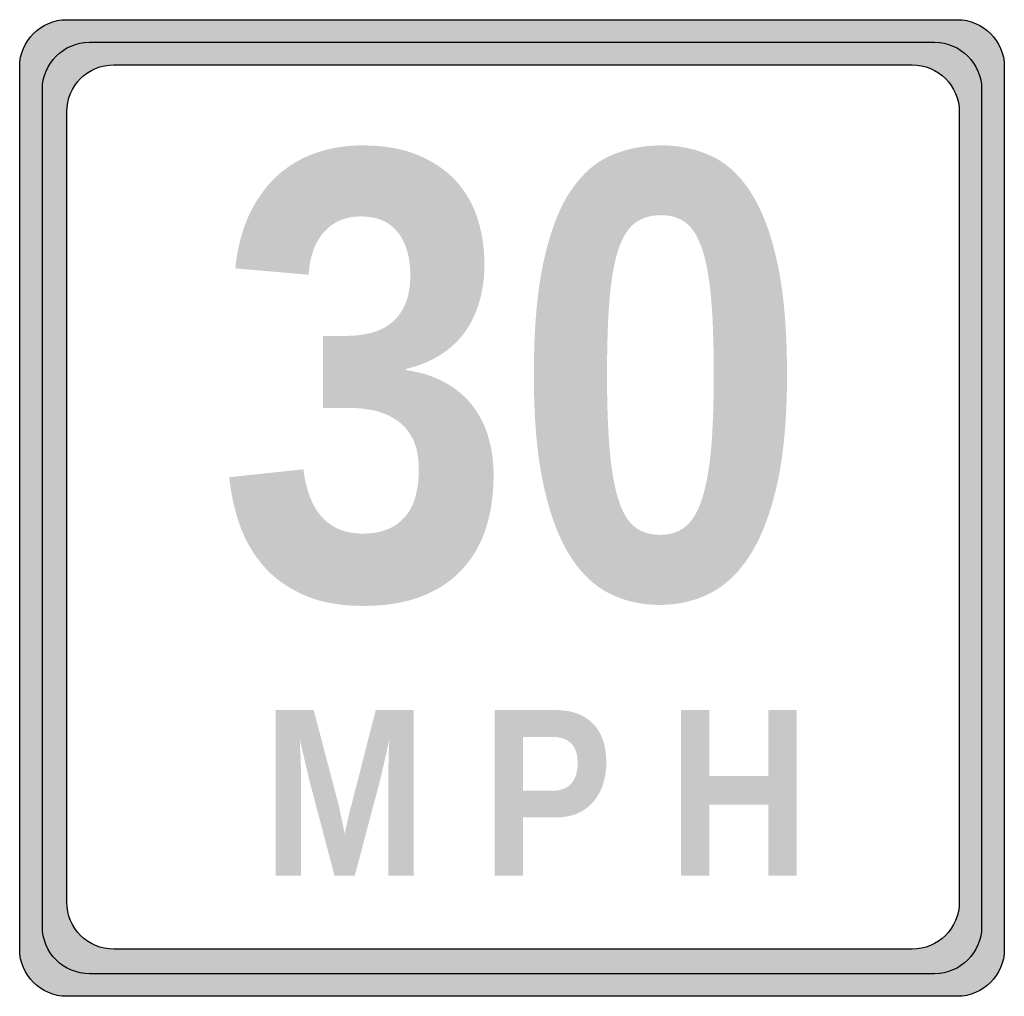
# Model space of a CAD drawing. Header units: inches. Extents: x -0.5 to 0.5, y -0.5 to 0.5.
import ezdxf

# ---------------------------------------------------------------- set-up
doc = ezdxf.new("R2010")
doc.units = ezdxf.units.IN
doc.header["$MEASUREMENT"] = 0

msp = doc.modelspace()

# ---------------------------------------------------------------- hatches: boundary and pattern name
h = msp.add_hatch(color=7)
edge = h.paths.add_edge_path()
edge.add_spline(control_points=[(-0.5, 0.448), (-0.5, 0.4745), (-0.4786, 0.4959), (-0.4522, 0.4959)], knot_values=[0, 0, 0, 0, 1, 1, 1, 1], degree=3, periodic=0)
edge.add_line((-0.4522, 0.4959), (0.4522, 0.4959))
edge.add_spline(control_points=[(0.4522, 0.4959), (0.4786, 0.4959), (0.5, 0.4745), (0.5, 0.448)], knot_values=[0, 0, 0, 0, 1, 1, 1, 1], degree=3, periodic=0)
edge.add_line((0.5, 0.448), (0.5, -0.448))
edge.add_spline(control_points=[(0.5, -0.448), (0.5, -0.4745), (0.4786, -0.4959), (0.4522, -0.4959)], knot_values=[0, 0, 0, 0, 1, 1, 1, 1], degree=3, periodic=0)
edge.add_line((0.4522, -0.4959), (-0.4522, -0.4959))
edge.add_spline(control_points=[(-0.4522, -0.4959), (-0.4786, -0.4959), (-0.5, -0.4745), (-0.5, -0.448)], knot_values=[0, 0, 0, 0, 1, 1, 1, 1], degree=3, periodic=0)
edge.add_line((-0.5, -0.448), (-0.5, 0.448))
edge = h.paths.add_edge_path(flags=0)
edge.add_spline(control_points=[(-0.4522, 0.4023), (-0.4522, 0.4287), (-0.4307, 0.4501), (-0.4043, 0.4501)], knot_values=[0, 0, 0, 0, 1, 1, 1, 1], degree=3, periodic=0)
edge.add_line((-0.4043, 0.4501), (0.4064, 0.4501))
edge.add_spline(control_points=[(0.4064, 0.4501), (0.4328, 0.4501), (0.4543, 0.4287), (0.4543, 0.4023)], knot_values=[0, 0, 0, 0, 1, 1, 1, 1], degree=3, periodic=0)
edge.add_line((0.4543, 0.4023), (0.4543, -0.4002))
edge.add_spline(control_points=[(0.4543, -0.4002), (0.4543, -0.4266), (0.4328, -0.448), (0.4064, -0.448)], knot_values=[0, 0, 0, 0, 1, 1, 1, 1], degree=3, periodic=0)
edge.add_line((0.4064, -0.448), (-0.4043, -0.448))
edge.add_spline(control_points=[(-0.4043, -0.448), (-0.4307, -0.448), (-0.4522, -0.4266), (-0.4522, -0.4002)], knot_values=[0, 0, 0, 0, 1, 1, 1, 1], degree=3, periodic=0)
edge.add_line((-0.4522, -0.4002), (-0.4522, 0.4023))
h = msp.add_hatch(color=7)
edge = h.paths.add_edge_path()
edge.add_line((0.4292, 0.4729), (-0.4292, 0.4729))
edge.add_spline(control_points=[(-0.4292, 0.4729), (-0.4556, 0.4729), (-0.477, 0.4515), (-0.477, 0.4251)], knot_values=[0, 0, 0, 0, 1, 1, 1, 1], degree=3, periodic=0)
edge.add_line((-0.477, 0.4251), (-0.477, -0.4251))
edge.add_spline(control_points=[(-0.477, -0.4251), (-0.477, -0.4378), (-0.472, -0.4499), (-0.463, -0.4589), (-0.4541, -0.4679), (-0.4419, -0.4729), (-0.4292, -0.4729)], knot_values=[0, 0, 0, 0, 1, 1, 1, 2, 2, 2, 2], degree=3, periodic=0)
edge.add_line((-0.4292, -0.4729), (0.4292, -0.4729))
edge.add_spline(control_points=[(0.4292, -0.4729), (0.4556, -0.4729), (0.477, -0.4515), (0.477, -0.4251)], knot_values=[0, 0, 0, 0, 1, 1, 1, 1], degree=3, periodic=0)
edge.add_line((0.477, -0.4251), (0.477, 0.4251))
edge.add_spline(control_points=[(0.477, 0.4251), (0.477, 0.4515), (0.4556, 0.4729), (0.4292, 0.4729)], knot_values=[0, 0, 0, 0, 1, 1, 1, 1], degree=3, periodic=0)
edge = h.paths.add_edge_path(flags=0)
edge.add_spline(control_points=[(0.4064, 0.4501), (0.4328, 0.4501), (0.4543, 0.4287), (0.4543, 0.4023)], knot_values=[0, 0, 0, 0, 1, 1, 1, 1], degree=3, periodic=0)
edge.add_line((0.4543, 0.4023), (0.4543, -0.4002))
edge.add_spline(control_points=[(0.4543, -0.4002), (0.4543, -0.4266), (0.4328, -0.448), (0.4064, -0.448)], knot_values=[0, 0, 0, 0, 1, 1, 1, 1], degree=3, periodic=0)
edge.add_line((0.4064, -0.448), (-0.4043, -0.448))
edge.add_spline(control_points=[(-0.4043, -0.448), (-0.4307, -0.448), (-0.4522, -0.4266), (-0.4522, -0.4002)], knot_values=[0, 0, 0, 0, 1, 1, 1, 1], degree=3, periodic=0)
edge.add_line((-0.4522, -0.4002), (-0.4522, 0.4023))
edge.add_spline(control_points=[(-0.4522, 0.4023), (-0.4522, 0.4287), (-0.4307, 0.4501), (-0.4043, 0.4501)], knot_values=[0, 0, 0, 0, 1, 1, 1, 1], degree=3, periodic=0)
edge.add_line((-0.4043, 0.4501), (0.4064, 0.4501))
h = msp.add_hatch(color=7)
edge = h.paths.add_edge_path()
edge.add_spline(control_points=[(-0.0187, 0.0338), (-0.0187, 0.0132), (-0.0214, -0.0053), (-0.0269, -0.0217), (-0.0324, -0.0381), (-0.0407, -0.0521), (-0.0519, -0.0637), (-0.063, -0.0753), (-0.0768, -0.0841), (-0.0932, -0.0902), (-0.1096, -0.0963), (-0.1288, -0.0994), (-0.1506, -0.0994), (-0.1749, -0.0994), (-0.1953, -0.0956), (-0.2119, -0.0881), (-0.2286, -0.0806), (-0.2422, -0.0707), (-0.2528, -0.0584), (-0.2634, -0.046), (-0.2714, -0.032), (-0.2768, -0.0164), (-0.2822, -0.0007), (-0.2856, 0.0152), (-0.2871, 0.0313)], knot_values=[0, 0, 0, 0, 1, 1, 1, 2, 2, 2, 3, 3, 3, 4, 4, 4, 5, 5, 5, 6, 6, 6, 7, 7, 7, 8, 8, 8, 8], degree=3, periodic=0)
edge.add_line((-0.2871, 0.0313), (-0.2118, 0.0393))
edge.add_spline(control_points=[(-0.2118, 0.0393), (-0.2107, 0.0296), (-0.2087, 0.0208), (-0.2058, 0.0128), (-0.2029, 0.0047), (-0.199, -0.0022), (-0.1941, -0.008), (-0.1892, -0.0138), (-0.1831, -0.0182), (-0.1761, -0.0214), (-0.169, -0.0245), (-0.1606, -0.026), (-0.151, -0.026), (-0.1332, -0.026), (-0.1193, -0.0207), (-0.1095, -0.0099), (-0.0996, 0.0008), (-0.0947, 0.0172), (-0.0947, 0.0393), (-0.0947, 0.0528), (-0.097, 0.0637), (-0.1016, 0.0718), (-0.1062, 0.08), (-0.1121, 0.0862), (-0.1193, 0.0906), (-0.1265, 0.095), (-0.1342, 0.098), (-0.1424, 0.0995), (-0.1507, 0.101), (-0.1585, 0.1017), (-0.1658, 0.1017)], knot_values=[0, 0, 0, 0, 1, 1, 1, 2, 2, 2, 3, 3, 3, 4, 4, 4, 5, 5, 5, 6, 6, 6, 7, 7, 7, 8, 8, 8, 9, 9, 9, 10, 10, 10, 10], degree=3, periodic=0)
edge.add_line((-0.1658, 0.1017), (-0.1918, 0.1017))
edge.add_line((-0.1918, 0.1017), (-0.1918, 0.1748))
edge.add_line((-0.1918, 0.1748), (-0.1674, 0.1748))
edge.add_spline(control_points=[(-0.1674, 0.1748), (-0.1601, 0.1748), (-0.1526, 0.1756), (-0.1449, 0.1774), (-0.1371, 0.1791), (-0.1302, 0.1822), (-0.1241, 0.1867), (-0.118, 0.1912), (-0.113, 0.1975), (-0.1091, 0.2055), (-0.1053, 0.2136), (-0.1033, 0.2238), (-0.1033, 0.2362), (-0.1033, 0.2549), (-0.1076, 0.2696), (-0.1161, 0.2802), (-0.1245, 0.2908), (-0.137, 0.2961), (-0.1535, 0.2961), (-0.1688, 0.2961), (-0.1811, 0.291), (-0.1905, 0.2807), (-0.2, 0.2704), (-0.2054, 0.2558), (-0.2066, 0.2369)], knot_values=[0, 0, 0, 0, 1, 1, 1, 2, 2, 2, 3, 3, 3, 4, 4, 4, 5, 5, 5, 6, 6, 6, 7, 7, 7, 8, 8, 8, 8], degree=3, periodic=0)
edge.add_line((-0.2066, 0.2369), (-0.281, 0.2433))
edge.add_spline(control_points=[(-0.281, 0.2433), (-0.2788, 0.2646), (-0.274, 0.283), (-0.2665, 0.2987), (-0.259, 0.3143), (-0.2495, 0.3273), (-0.2382, 0.3376), (-0.2268, 0.3479), (-0.2138, 0.3556), (-0.1991, 0.3606), (-0.1844, 0.3657), (-0.1688, 0.3682), (-0.1523, 0.3682), (-0.1304, 0.3682), (-0.1116, 0.365), (-0.0959, 0.3585), (-0.0803, 0.3521), (-0.0674, 0.3434), (-0.0573, 0.3325), (-0.0472, 0.3215), (-0.0398, 0.3088), (-0.0351, 0.2942), (-0.0304, 0.2796), (-0.028, 0.264), (-0.028, 0.2475), (-0.028, 0.2342), (-0.0296, 0.2218), (-0.0329, 0.2103), (-0.0361, 0.1989), (-0.0409, 0.1886), (-0.0473, 0.1794), (-0.0538, 0.1703), (-0.062, 0.1625), (-0.072, 0.156), (-0.0819, 0.1494), (-0.0938, 0.1445), (-0.1075, 0.1413)], knot_values=[0, 0, 0, 0, 1, 1, 1, 2, 2, 2, 3, 3, 3, 4, 4, 4, 5, 5, 5, 6, 6, 6, 7, 7, 7, 8, 8, 8, 9, 9, 9, 10, 10, 10, 11, 11, 11, 12, 12, 12, 12], degree=3, periodic=0)
edge.add_line((-0.1075, 0.1413), (-0.1075, 0.14))
edge.add_spline(control_points=[(-0.1075, 0.14), (-0.0923, 0.1379), (-0.079, 0.1336), (-0.0678, 0.1273), (-0.0565, 0.121), (-0.0472, 0.1131), (-0.0399, 0.1037), (-0.0327, 0.0942), (-0.0273, 0.0835), (-0.0239, 0.0716), (-0.0204, 0.0597), (-0.0187, 0.0471), (-0.0187, 0.0338)], knot_values=[0, 0, 0, 0, 1, 1, 1, 2, 2, 2, 3, 3, 3, 4, 4, 4, 4], degree=3, periodic=0)
h = msp.add_hatch(color=7)
edge = h.paths.add_edge_path()
edge.add_spline(control_points=[(0.2793, 0.1349), (0.2793, 0.0915), (0.276, 0.055), (0.2695, 0.0253), (0.2629, -0.0044), (0.2539, -0.0284), (0.2424, -0.0468), (0.231, -0.0651), (0.2173, -0.0783), (0.2016, -0.0864), (0.1858, -0.0944), (0.1686, -0.0984), (0.1499, -0.0984), (0.1313, -0.0984), (0.1141, -0.0945), (0.0984, -0.0865), (0.0828, -0.0786), (0.0693, -0.0654), (0.058, -0.0471), (0.0468, -0.0288), (0.038, -0.0047), (0.0317, 0.025), (0.0253, 0.0547), (0.0222, 0.0913), (0.0222, 0.1349), (0.0222, 0.1806), (0.0253, 0.2184), (0.0317, 0.2483), (0.038, 0.2782), (0.0468, 0.3021), (0.0582, 0.3199), (0.0696, 0.3377), (0.0833, 0.3502), (0.0992, 0.3574), (0.1152, 0.3646), (0.1329, 0.3682), (0.1522, 0.3682), (0.1702, 0.3682), (0.187, 0.3646), (0.2025, 0.3574), (0.2181, 0.3502), (0.2316, 0.3377), (0.2429, 0.3199), (0.2543, 0.3021), (0.2632, 0.2782), (0.2696, 0.2483), (0.2761, 0.2184), (0.2793, 0.1806), (0.2793, 0.1349)], knot_values=[0, 0, 0, 0, 1, 1, 1, 2, 2, 2, 3, 3, 3, 4, 4, 4, 5, 5, 5, 6, 6, 6, 7, 7, 7, 8, 8, 8, 9, 9, 9, 10, 10, 10, 11, 11, 11, 12, 12, 12, 13, 13, 13, 14, 14, 14, 15, 15, 15, 16, 16, 16, 16], degree=3, periodic=0)
edge = h.paths.add_edge_path(flags=0)
edge.add_spline(control_points=[(0.2049, 0.1349), (0.2049, 0.1668), (0.204, 0.1933), (0.2021, 0.2142), (0.2001, 0.2351), (0.197, 0.2517), (0.1927, 0.2641), (0.1884, 0.2764), (0.1829, 0.2851), (0.1761, 0.29), (0.1694, 0.2949), (0.1612, 0.2974), (0.1515, 0.2974), (0.1412, 0.2974), (0.1325, 0.2949), (0.1255, 0.2898), (0.1184, 0.2848), (0.1127, 0.276), (0.1084, 0.2636), (0.1041, 0.2512), (0.1011, 0.2345), (0.0992, 0.2136), (0.0974, 0.1926), (0.0965, 0.1664), (0.0965, 0.1349), (0.0965, 0.1038), (0.0975, 0.0778), (0.0994, 0.057), (0.1013, 0.0362), (0.1044, 0.0195), (0.1086, 0.007), (0.1128, -0.0056), (0.1183, -0.0144), (0.1251, -0.0196), (0.132, -0.0247), (0.1405, -0.0273), (0.1506, -0.0273), (0.1602, -0.0273), (0.1685, -0.0247), (0.1753, -0.0196), (0.1822, -0.0144), (0.1878, -0.0056), (0.1922, 0.007), (0.1966, 0.0195), (0.1999, 0.0362), (0.2019, 0.057), (0.2039, 0.0778), (0.2049, 0.1038), (0.2049, 0.1349)], knot_values=[0, 0, 0, 0, 1, 1, 1, 2, 2, 2, 3, 3, 3, 4, 4, 4, 5, 5, 5, 6, 6, 6, 7, 7, 7, 8, 8, 8, 9, 9, 9, 10, 10, 10, 11, 11, 11, 12, 12, 12, 13, 13, 13, 14, 14, 14, 15, 15, 15, 16, 16, 16, 16], degree=3, periodic=0)
h = msp.add_hatch(color=7)
edge = h.paths.add_edge_path()
edge.add_line((-0.1256, -0.3732), (-0.1256, -0.2714))
edge.add_spline(control_points=[(-0.1256, -0.2714), (-0.1256, -0.2673), (-0.1255, -0.2632), (-0.1254, -0.2589), (-0.1254, -0.2546), (-0.1252, -0.2507), (-0.1251, -0.2471)], knot_values=[0, 0, 0, 0, 1, 1, 1, 2, 2, 2, 2], degree=3, periodic=0)
edge.add_spline(control_points=[(-0.1251, -0.2471), (-0.1251, -0.2471), (-0.1249, -0.243), (-0.1246, -0.2348)], knot_values=[0, 0, 0, 0, 1, 1, 1, 1], degree=3, periodic=0)
edge.add_spline(control_points=[(-0.1246, -0.2348), (-0.1246, -0.2348), (-0.1259, -0.2408), (-0.1285, -0.2527)], knot_values=[0, 0, 0, 0, 1, 1, 1, 1], degree=3, periodic=0)
edge.add_spline(control_points=[(-0.1285, -0.2527), (-0.1285, -0.2527), (-0.1291, -0.2551), (-0.1302, -0.2601)], knot_values=[0, 0, 0, 0, 1, 1, 1, 1], degree=3, periodic=0)
edge.add_line((-0.1302, -0.2601), (-0.1319, -0.2675))
edge.add_line((-0.1319, -0.2675), (-0.1334, -0.2741))
edge.add_line((-0.1334, -0.2741), (-0.1348, -0.2795))
edge.add_line((-0.1348, -0.2795), (-0.1596, -0.3732))
edge.add_line((-0.1596, -0.3732), (-0.1803, -0.3732))
edge.add_line((-0.1803, -0.3732), (-0.205, -0.2795))
edge.add_spline(control_points=[(-0.205, -0.2795), (-0.2054, -0.278), (-0.2059, -0.2762), (-0.2064, -0.2741)], knot_values=[0, 0, 0, 0, 1, 1, 1, 1], degree=3, periodic=0)
edge.add_line((-0.2064, -0.2741), (-0.2079, -0.2675))
edge.add_line((-0.2079, -0.2675), (-0.2097, -0.2601))
edge.add_line((-0.2097, -0.2601), (-0.2114, -0.2527))
edge.add_spline(control_points=[(-0.2114, -0.2527), (-0.2114, -0.2527), (-0.2128, -0.2467), (-0.2155, -0.2348)], knot_values=[0, 0, 0, 0, 1, 1, 1, 1], degree=3, periodic=0)
edge.add_spline(control_points=[(-0.2155, -0.2348), (-0.2154, -0.2394), (-0.2152, -0.2439), (-0.2149, -0.2484), (-0.2148, -0.2522), (-0.2146, -0.2562), (-0.2145, -0.2604), (-0.2144, -0.2646), (-0.2143, -0.2683), (-0.2143, -0.2714)], knot_values=[0, 0, 0, 0, 1, 1, 1, 2, 2, 2, 3, 3, 3, 3], degree=3, periodic=0)
edge.add_line((-0.2143, -0.2714), (-0.2143, -0.3732))
edge.add_line((-0.2143, -0.3732), (-0.24, -0.3732))
edge.add_line((-0.24, -0.3732), (-0.24, -0.2052))
edge.add_line((-0.24, -0.2052), (-0.2014, -0.2052))
edge.add_line((-0.2014, -0.2052), (-0.1767, -0.2992))
edge.add_spline(control_points=[(-0.1767, -0.2992), (-0.176, -0.3016), (-0.1754, -0.3047), (-0.1747, -0.3082)], knot_values=[0, 0, 0, 0, 1, 1, 1, 1], degree=3, periodic=0)
edge.add_line((-0.1747, -0.3082), (-0.1724, -0.3186))
edge.add_spline(control_points=[(-0.1724, -0.3186), (-0.1724, -0.3186), (-0.1716, -0.3226), (-0.1699, -0.3308)], knot_values=[0, 0, 0, 0, 1, 1, 1, 1], degree=3, periodic=0)
edge.add_spline(control_points=[(-0.1699, -0.3308), (-0.1699, -0.3308), (-0.169, -0.3268), (-0.1673, -0.3188)], knot_values=[0, 0, 0, 0, 1, 1, 1, 1], degree=3, periodic=0)
edge.add_spline(control_points=[(-0.1673, -0.3188), (-0.1673, -0.3188), (-0.1669, -0.3171), (-0.1661, -0.3137)], knot_values=[0, 0, 0, 0, 1, 1, 1, 1], degree=3, periodic=0)
edge.add_line((-0.1661, -0.3137), (-0.1649, -0.3086))
edge.add_spline(control_points=[(-0.1649, -0.3086), (-0.1645, -0.3069), (-0.1641, -0.3053), (-0.1637, -0.3038)], knot_values=[0, 0, 0, 0, 1, 1, 1, 1], degree=3, periodic=0)
edge.add_line((-0.1637, -0.3038), (-0.1626, -0.2998))
edge.add_line((-0.1626, -0.2998), (-0.1384, -0.2052))
edge.add_line((-0.1384, -0.2052), (-0.0999, -0.2052))
edge.add_line((-0.0999, -0.2052), (-0.0999, -0.3732))
edge.add_line((-0.0999, -0.3732), (-0.1256, -0.3732))
h = msp.add_hatch(color=7)
edge = h.paths.add_edge_path()
edge.add_spline(control_points=[(0.0958, -0.2584), (0.0958, -0.2656), (0.0948, -0.2726), (0.0928, -0.2793), (0.0908, -0.286), (0.0878, -0.292), (0.0836, -0.2971), (0.0795, -0.3023), (0.0743, -0.3064), (0.0679, -0.3095), (0.0616, -0.3125), (0.0541, -0.3141), (0.0455, -0.3141)], knot_values=[0, 0, 0, 0, 1, 1, 1, 2, 2, 2, 3, 3, 3, 4, 4, 4, 4], degree=3, periodic=0)
edge.add_line((0.0455, -0.3141), (0.0113, -0.3141))
edge.add_line((0.0113, -0.3141), (0.0113, -0.3732))
edge.add_line((0.0113, -0.3732), (-0.0176, -0.3732))
edge.add_line((-0.0176, -0.3732), (-0.0176, -0.2052))
edge.add_line((-0.0176, -0.2052), (0.0443, -0.2052))
edge.add_spline(control_points=[(0.0443, -0.2052), (0.0531, -0.2052), (0.0607, -0.2065), (0.0672, -0.2091), (0.0736, -0.2117), (0.079, -0.2153), (0.0832, -0.22), (0.0875, -0.2247), (0.0906, -0.2303), (0.0927, -0.2368), (0.0947, -0.2433), (0.0958, -0.2505), (0.0958, -0.2584)], knot_values=[0, 0, 0, 0, 1, 1, 1, 2, 2, 2, 3, 3, 3, 4, 4, 4, 4], degree=3, periodic=0)
edge = h.paths.add_edge_path(flags=0)
edge.add_spline(control_points=[(0.0667, -0.259), (0.0667, -0.2503), (0.0646, -0.2438), (0.0603, -0.2393), (0.0561, -0.2348), (0.0497, -0.2325), (0.0411, -0.2325)], knot_values=[0, 0, 0, 0, 1, 1, 1, 2, 2, 2, 2], degree=3, periodic=0)
edge.add_line((0.0411, -0.2325), (0.0113, -0.2325))
edge.add_line((0.0113, -0.2325), (0.0113, -0.287))
edge.add_line((0.0113, -0.287), (0.0419, -0.287))
edge.add_spline(control_points=[(0.0419, -0.287), (0.0462, -0.287), (0.0499, -0.2863), (0.053, -0.285), (0.0561, -0.2836), (0.0587, -0.2817), (0.0607, -0.2793), (0.0627, -0.2768), (0.0642, -0.2738), (0.0652, -0.2704), (0.0662, -0.2669), (0.0667, -0.2631), (0.0667, -0.259)], knot_values=[0, 0, 0, 0, 1, 1, 1, 2, 2, 2, 3, 3, 3, 4, 4, 4, 4], degree=3, periodic=0)
msp.add_hatch(color=7).paths.add_polyline_path([(0.2604, -0.3732), (0.2604, -0.3012), (0.2004, -0.3012), (0.2004, -0.3732), (0.1716, -0.3732), (0.1716, -0.2052), (0.2004, -0.2052), (0.2004, -0.2721), (0.2604, -0.2721), (0.2604, -0.2052), (0.2892, -0.2052), (0.2892, -0.3732), (0.2604, -0.3732)])

# ---------------------------------------------------------------- linework, layer by layer
at = {"color": 7}
for points in [[(-0.4522, 0.4959), (0.4522, 0.4959)], [(-0.4292, 0.4729), (0.4292, 0.4729)], [(-0.4043, 0.4501), (0.4064, 0.4501)], [(-0.5, -0.448), (-0.5, 0.448)], [(0.5, 0.448), (0.5, -0.448)], [(-0.477, -0.4251), (-0.477, 0.4251)], [(0.477, 0.4251), (0.477, -0.4251)], [(-0.4522, -0.4002), (-0.4522, 0.4023)], [(0.4543, 0.4023), (0.4543, -0.4002)], [(0.4064, -0.448), (-0.4043, -0.448)], [(0.4292, -0.4729), (-0.4292, -0.4729)], [(0.4522, -0.4959), (-0.4522, -0.4959)]]:
    msp.add_lwpolyline(points, dxfattribs=at)
for points in [[(-0.5, 0.448), (-0.5, 0.4745), (-0.4786, 0.4959), (-0.4522, 0.4959)], [(0.4522, 0.4959), (0.4786, 0.4959), (0.5, 0.4745), (0.5, 0.448)], [(-0.477, 0.4251), (-0.477, 0.4515), (-0.4556, 0.4729), (-0.4292, 0.4729)], [(0.4292, 0.4729), (0.4556, 0.4729), (0.477, 0.4515), (0.477, 0.4251)], [(-0.4522, 0.4023), (-0.4522, 0.4287), (-0.4307, 0.4501), (-0.4043, 0.4501)], [(0.4064, 0.4501), (0.4328, 0.4501), (0.4543, 0.4287), (0.4543, 0.4023)], [(-0.4043, -0.448), (-0.4307, -0.448), (-0.4522, -0.4266), (-0.4522, -0.4002)], [(0.4543, -0.4002), (0.4543, -0.4266), (0.4328, -0.448), (0.4064, -0.448)], [(0.477, -0.4251), (0.477, -0.4515), (0.4556, -0.4729), (0.4292, -0.4729)], [(-0.4522, -0.4959), (-0.4786, -0.4959), (-0.5, -0.4745), (-0.5, -0.448)], [(0.5, -0.448), (0.5, -0.4745), (0.4786, -0.4959), (0.4522, -0.4959)]]:
    msp.add_open_spline(points, degree=3, dxfattribs=at)
msp.add_open_spline([(-0.4292, -0.4729), (-0.4419, -0.4729), (-0.4541, -0.4679), (-0.463, -0.4589), (-0.472, -0.4499), (-0.477, -0.4378), (-0.477, -0.4251)], degree=3, knots=[0, 0, 0, 0, 1, 1, 1, 2, 2, 2, 2], dxfattribs=at)

doc.saveas('drawing.dxf')
